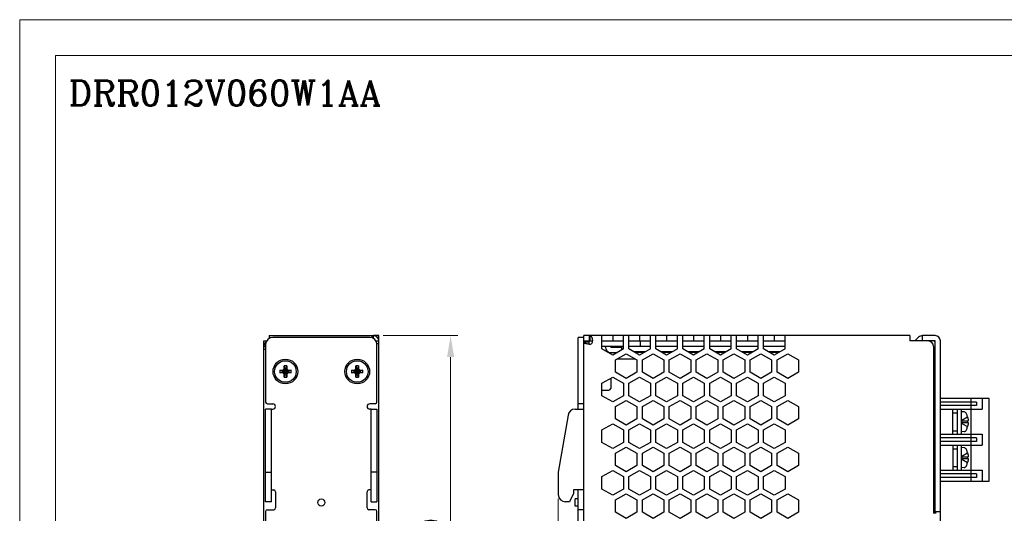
# Model space of a CAD drawing. Header units: millimetres. Extents: x 0 to 420, y 0 to 297.
# Tile 4 of 6: x 0 to 274, y 159 to 297. Entities that reach past the tile are written whole.
import ezdxf

# ---------------------------------------------------------------- set-up
doc = ezdxf.new("R2010")
doc.units = ezdxf.units.MM
doc.layers.get('0').update_dxf_attribs({"linetype": 'CONTINUOUS', "lineweight": 13})
doc.layers.get('Defpoints').update_dxf_attribs({"linetype": 'CONTINUOUS', "lineweight": 13})
doc.layers.add('Dimension', color=2, linetype='CONTINUOUS', lineweight=9)
doc.layers.add('Line', color=3, linetype='CONTINUOUS', lineweight=25)
doc.styles.add('ROMANC', font='romanc')
doc.styles.get("Standard").update_dxf_attribs({"font": 'romans.shx'})
doc.dimstyles.new('yutana', dxfattribs={"dimtxt": 3.5, "dimasz": 3, "dimexe": 1, "dimexo": 0.6, "dimgap": 1.5, "dimtad": 1, "dimdec": 1, "dimzin": 0, "dimdsep": 46, "dimtxsty": 'Standard', "dimcen": 0, "dimadec": 0, "dimazin": 0, "dimtp": 0.01, "dimtm": 0.01, "dimtfac": 1, "dimtdec": 1, "dimtmove": 0, "dimatfit": 3, "dimfxl": 1, "dimtolj": 1, "dimtzin": 0, "dimlwd": 0, "dimlwe": 0, "dimarcsym": 0})

# ---------------------------------------------------------------- blocks, each defined once
blk = doc.blocks.new('*D5')
at = {"layer": 'Defpoints', "color": 0, "ltscale": 5}
for p in [(150, 164.7), (270, 105.5), (270, 68)]:
    blk.add_point(p, dxfattribs=at)
at = {"layer": 'Dimension', "color": 0, "lineweight": 0, "ltscale": 5}
for p, q in [((150, 163.5), (150, 66)), ((270, 104.3), (270, 66)), ((156, 68), (264, 68))]:
    blk.add_line(p, q, dxfattribs=at)
at = {"layer": 'Dimension', "color": 0, "ltscale": 5}
for points in [[(156, 69), (156, 67), (150, 68)], [(264, 69), (264, 67), (270, 68)]]:
    blk.add_solid(points, dxfattribs=at)
at = {"layer": 'Dimension', "color": 0, "ltscale": 5, "insert": (210, 73.5), "char_height": 5, "attachment_point": 5}
blk.add_mtext('\\A1;120.0', dxfattribs=at)
blk = doc.blocks.new('*D6')
at = {"layer": 'Defpoints', "color": 0, "ltscale": 5}
for p in [(100, 209), (120, 209), (100, 88)]:
    blk.add_point(p, dxfattribs=at)
at = {"layer": 'Dimension', "color": 0, "lineweight": 0, "ltscale": 5}
for p, q in [((101.2, 209), (122, 209)), ((120, 94), (120, 203)), ((101.2, 88), (122, 88))]:
    blk.add_line(p, q, dxfattribs=at)
at = {"layer": 'Dimension', "color": 0, "ltscale": 5}
for points in [[(119, 203), (121, 203), (120, 209)], [(119, 94), (121, 94), (120, 88)]]:
    blk.add_solid(points, dxfattribs=at)
at = {"layer": 'Dimension', "color": 0, "ltscale": 5, "insert": (114.5, 148.5), "char_height": 5, "attachment_point": 5, "rotation": 90}
blk.add_mtext('\\A1;121.0', dxfattribs=at)

msp = doc.modelspace()

# ---------------------------------------------------------------- linework, layer by layer
at = {"ltscale": 5}
for points in [[(0, 0), (420, 0), (420, 297), (0, 297)], [(10, 10), (410, 10), (410, 287), (10, 287)]]:
    msp.add_lwpolyline(points, close=True, dxfattribs=at)
at = {"layer": 'Line', "color": 7}
for p, q in [((69.5, 209), (69.5, 208.23)), ((69.5, 209), (98.5, 209)), ((97.5, 208.5), (70.5, 208.5)), ((98.19, 208.36), (98.19, 209)), ((98.5, 208.23), (98.5, 209)), ((100, 209), (98.5, 209)), ((100, 88), (100, 209)), ((155.5, 188.5), (155.5, 208.5)), ((157.1, 208.5), (155.5, 208.5)), ((157.1, 90.1), (157.1, 209)), ((247.9, 209), (157.1, 209)), ((158.6, 209), (158.6, 207.5)), ((158.91, 207.5), (158.91, 209)), ((162.15, 205.28), (162.15, 209)), ((165.15, 209), (165.15, 207.5)), ((168.15, 205.28), (168.15, 209)), ((169.65, 205.28), (169.65, 209)), ((172.65, 209), (172.65, 207.5)), ((175.65, 205.28), (175.65, 209)), ((177.15, 205.28), (177.15, 209)), ((180.15, 209), (180.15, 207.5)), ((183.15, 205.28), (183.15, 209)), ((184.65, 205.28), (184.65, 209)), ((187.65, 209), (187.65, 207.5)), ((190.65, 205.28), (190.65, 209)), ((192.15, 205.28), (192.15, 209)), ((195.15, 209), (195.15, 207.5)), ((198.15, 205.28), (198.15, 209)), ((199.65, 205.28), (199.65, 209)), ((202.65, 209), (202.65, 207.5)), ((205.65, 205.28), (205.65, 209)), ((207.15, 205.28), (207.15, 209)), ((210.15, 209), (210.15, 207.5)), ((213.15, 205.28), (213.15, 209)), ((247.9, 209), (247.9, 207.5)), ((249.28, 207.5), (250.34, 208.56)), ((251.4, 207.5), (251.4, 209)), ((254.9, 209), (251.4, 209)), ((68, 89.5), (68, 207.5)), ((68, 207.5), (68.77, 207.5)), ((68, 206), (68.5, 206)), ((68.5, 206.5), (68.5, 190.5)), ((99.23, 207.5), (100, 207.5)), ((99.5, 190.5), (99.5, 206.5)), ((157.1, 207.5), (159.49, 207.5)), ((158.6, 207.19), (157.1, 207.19)), ((158.6, 206.61), (158.6, 207.5)), ((162.15, 207.5), (168.15, 207.5)), ((168.15, 206), (162.15, 206)), ((163.1, 205.8), (163.1, 206)), ((164.6, 205.8), (164.6, 206)), ((164.6, 205.8), (167.6, 205.8)), ((167.6, 205.8), (167.6, 204.96)), ((169.65, 207.5), (175.65, 207.5)), ((175.65, 206), (169.65, 206)), ((172.78, 207.5), (172.78, 206)), ((177.15, 207.5), (183.15, 207.5)), ((183.15, 206), (177.15, 206)), ((184.65, 207.5), (190.65, 207.5)), ((190.65, 206), (184.65, 206)), ((192.15, 207.5), (198.15, 207.5)), ((198.15, 206), (192.15, 206)), ((199.65, 207.5), (205.65, 207.5)), ((205.65, 206), (199.65, 206)), ((207.15, 207.5), (213.15, 207.5)), ((213.15, 206), (207.15, 206)), ((254.9, 207.5), (247.9, 207.5)), ((254.5, 206), (254.5, 159.5)), ((254.59, 207.5), (254.9, 207.19)), ((254.9, 159.5), (254.9, 207.5)), ((256.4, 89.5), (256.4, 207.5)), ((165.15, 203.55), (162.15, 205.28)), ((163.89, 204.5), (163.5, 204.5)), ((164.6, 204.3), (166.45, 204.3)), ((168.15, 205.28), (165.15, 203.55)), ((165.9, 202.22), (168.9, 203.95)), ((168.9, 203.95), (171.9, 202.22)), ((172.65, 203.55), (169.65, 205.28)), ((174.3, 204.5), (171, 204.5)), ((171.6, 204.3), (171.6, 204.16)), ((173.95, 204.3), (171.6, 204.3)), ((175.65, 205.28), (172.65, 203.55)), ((173.4, 202.22), (176.4, 203.95)), ((176.4, 203.95), (179.4, 202.22)), ((180.15, 203.55), (177.15, 205.28)), ((181.8, 204.5), (178.5, 204.5)), ((181.45, 204.3), (178.85, 204.3)), ((183.15, 205.28), (180.15, 203.55)), ((180.9, 202.22), (183.9, 203.95)), ((183.9, 203.95), (186.9, 202.22)), ((187.65, 203.55), (184.65, 205.28)), ((189.3, 204.5), (186, 204.5)), ((188.95, 204.3), (186.35, 204.3)), ((190.65, 205.28), (187.65, 203.55)), ((188.4, 202.22), (191.4, 203.95)), ((191.4, 203.95), (194.4, 202.22)), ((195.15, 203.55), (192.15, 205.28)), ((196.8, 204.5), (193.5, 204.5)), ((196.45, 204.3), (193.85, 204.3)), ((198.15, 205.28), (195.15, 203.55)), ((195.9, 202.22), (198.9, 203.95)), ((198.9, 203.95), (201.9, 202.22)), ((202.65, 203.55), (199.65, 205.28)), ((204.3, 204.5), (201, 204.5)), ((203.95, 204.3), (201.35, 204.3)), ((205.65, 205.28), (202.65, 203.55)), ((203.4, 202.22), (206.4, 203.95)), ((206.4, 203.95), (209.4, 202.22)), ((210.15, 203.55), (207.15, 205.28)), ((211.8, 204.5), (208.5, 204.5)), ((211.45, 204.3), (208.85, 204.3)), ((213.15, 205.28), (210.15, 203.55)), ((210.9, 202.22), (213.9, 203.95)), ((213.9, 203.95), (216.9, 202.22)), ((254.5, 204.5), (254.8, 204.5)), ((254.8, 159.5), (254.8, 204.5)), ((73.63, 200.56), (73.81, 199.93)), ((73.63, 199.82), (73.63, 200.56)), ((74.37, 200.56), (74.18, 199.93)), ((74.37, 200.56), (74.37, 199.82)), ((93.63, 199.82), (93.63, 200.56)), ((93.63, 200.56), (93.81, 199.93)), ((94.37, 200.56), (94.18, 199.93)), ((94.37, 200.56), (94.37, 199.82)), ((165.9, 198.78), (165.9, 202.22)), ((166.39, 202.5), (171.1, 202.5)), ((171.9, 202.22), (171.9, 198.78)), ((173.4, 198.78), (173.4, 202.22)), ((179.4, 202.22), (179.4, 198.78)), ((180.9, 198.78), (180.9, 202.22)), ((186.9, 202.22), (186.9, 198.78)), ((188.4, 198.78), (188.4, 202.22)), ((194.4, 202.22), (194.4, 198.78)), ((195.9, 198.78), (195.9, 202.22)), ((201.9, 202.22), (201.9, 198.78)), ((203.4, 198.78), (203.4, 202.22)), ((209.4, 202.22), (209.4, 198.78)), ((210.9, 198.78), (210.9, 202.22)), ((216.9, 202.22), (216.9, 198.78)), ((72.44, 199.37), (73.07, 199.19)), ((72.44, 199.37), (73.18, 199.37)), ((72.44, 198.63), (73.07, 198.81)), ((73.18, 198.63), (72.44, 198.63)), ((73.11, 199.19), (73.07, 199.19)), ((73.07, 199.19), (74.93, 198.81)), ((73.07, 198.81), (74.93, 199.19)), ((73.07, 198.81), (73.11, 198.81)), ((73.56, 199.44), (73.11, 199.19)), ((73.18, 199.37), (73.11, 199.19)), ((73.11, 199.19), (74.89, 198.81)), ((73.11, 198.81), (74.89, 199.19)), ((73.18, 198.63), (73.11, 198.81)), ((73.11, 198.81), (73.56, 198.56)), ((73.18, 199.37), (73.54, 199.57)), ((73.54, 198.43), (73.18, 198.63)), ((73.54, 199.57), (73.63, 199.82)), ((73.54, 199.57), (73.56, 199.44)), ((73.54, 198.43), (73.56, 198.56)), ((73.63, 198.18), (73.54, 198.43)), ((73.81, 199.89), (73.56, 199.44)), ((73.56, 199.44), (74.44, 198.56)), ((73.56, 198.56), (74.44, 199.44)), ((73.56, 198.56), (73.81, 198.11)), ((73.63, 199.82), (73.81, 199.89)), ((73.63, 197.44), (73.63, 198.18)), ((73.63, 198.18), (73.81, 198.11)), ((73.63, 197.44), (73.81, 198.07)), ((73.81, 199.93), (74.18, 198.07)), ((73.81, 199.93), (73.81, 199.89)), ((73.81, 198.07), (74.18, 199.93)), ((73.81, 199.89), (74.18, 198.11)), ((73.81, 198.11), (74.18, 199.89)), ((73.81, 198.11), (73.81, 198.07)), ((74.18, 199.89), (74.18, 199.93)), ((74.44, 199.44), (74.18, 199.89)), ((74.37, 199.82), (74.18, 199.89)), ((74.18, 198.11), (74.44, 198.56)), ((74.37, 198.18), (74.18, 198.11)), ((74.18, 198.07), (74.18, 198.11)), ((74.37, 197.44), (74.18, 198.07)), ((74.37, 199.82), (74.46, 199.57)), ((74.46, 198.43), (74.37, 198.18)), ((74.37, 198.18), (74.37, 197.44)), ((74.46, 199.57), (74.44, 199.44)), ((74.89, 199.19), (74.44, 199.44)), ((74.44, 198.56), (74.89, 198.81)), ((74.46, 198.43), (74.44, 198.56)), ((74.46, 199.57), (74.82, 199.37)), ((74.82, 198.63), (74.46, 198.43)), ((74.82, 199.37), (74.89, 199.19)), ((74.82, 199.37), (75.56, 199.37)), ((74.82, 198.63), (74.89, 198.81)), ((75.56, 198.63), (74.82, 198.63)), ((74.93, 199.19), (74.89, 199.19)), ((74.89, 198.81), (74.93, 198.81)), ((75.56, 199.37), (74.93, 199.19)), ((75.56, 198.63), (74.93, 198.81)), ((92.44, 199.37), (93.18, 199.37)), ((92.44, 199.37), (93.07, 199.19)), ((92.44, 198.63), (93.07, 198.81)), ((93.18, 198.63), (92.44, 198.63)), ((93.11, 199.19), (93.07, 199.19)), ((93.07, 199.19), (94.93, 198.81)), ((93.07, 198.81), (94.93, 199.19)), ((93.07, 198.81), (93.11, 198.81)), ((93.56, 199.44), (93.11, 199.19)), ((93.18, 199.37), (93.11, 199.19)), ((93.11, 199.19), (94.89, 198.81)), ((93.11, 198.81), (94.89, 199.19)), ((93.18, 198.63), (93.11, 198.81)), ((93.11, 198.81), (93.56, 198.56)), ((93.18, 199.37), (93.54, 199.57)), ((93.54, 198.43), (93.18, 198.63)), ((93.54, 199.57), (93.63, 199.82)), ((93.54, 199.57), (93.56, 199.44)), ((93.54, 198.43), (93.56, 198.56)), ((93.63, 198.18), (93.54, 198.43)), ((93.81, 199.89), (93.56, 199.44)), ((93.56, 198.56), (94.44, 199.44)), ((93.56, 199.44), (94.44, 198.56)), ((93.56, 198.56), (93.81, 198.11)), ((93.63, 199.82), (93.81, 199.89)), ((93.63, 197.44), (93.63, 198.18)), ((93.63, 198.18), (93.81, 198.11)), ((93.63, 197.44), (93.81, 198.07)), ((93.81, 199.93), (94.18, 198.07)), ((93.81, 199.93), (93.81, 199.89)), ((93.81, 198.07), (94.18, 199.93)), ((93.81, 199.89), (94.18, 198.11)), ((93.81, 198.11), (94.18, 199.89)), ((93.81, 198.11), (93.81, 198.07)), ((94.18, 199.89), (94.18, 199.93)), ((94.44, 199.44), (94.18, 199.89)), ((94.37, 199.82), (94.18, 199.89)), ((94.18, 198.11), (94.44, 198.56)), ((94.37, 198.18), (94.18, 198.11)), ((94.18, 198.07), (94.18, 198.11)), ((94.37, 197.44), (94.18, 198.07)), ((94.37, 199.82), (94.46, 199.57)), ((94.46, 198.43), (94.37, 198.18)), ((94.37, 198.18), (94.37, 197.44)), ((94.46, 199.57), (94.44, 199.44)), ((94.89, 199.19), (94.44, 199.44)), ((94.44, 198.56), (94.89, 198.81)), ((94.46, 198.43), (94.44, 198.56)), ((94.46, 199.57), (94.82, 199.37)), ((94.82, 198.63), (94.46, 198.43)), ((94.82, 199.37), (94.89, 199.19)), ((94.82, 199.37), (95.56, 199.37)), ((94.82, 198.63), (94.89, 198.81)), ((95.56, 198.63), (94.82, 198.63)), ((94.93, 199.19), (94.89, 199.19)), ((94.89, 198.81), (94.93, 198.81)), ((95.56, 199.37), (94.93, 199.19)), ((95.56, 198.63), (94.93, 198.81)), ((162.15, 195.73), (165.15, 197.46)), ((165.15, 197.46), (168.15, 195.73)), ((168.9, 197.05), (165.9, 198.78)), ((171.9, 198.78), (168.9, 197.05)), ((169.65, 195.73), (172.65, 197.46)), ((172.65, 197.46), (175.65, 195.73)), ((176.4, 197.05), (173.4, 198.78)), ((179.4, 198.78), (176.4, 197.05)), ((177.15, 195.73), (180.15, 197.46)), ((180.15, 197.46), (183.15, 195.73)), ((183.9, 197.05), (180.9, 198.78)), ((186.9, 198.78), (183.9, 197.05)), ((184.65, 195.73), (187.65, 197.46)), ((187.65, 197.46), (190.65, 195.73)), ((191.4, 197.05), (188.4, 198.78)), ((194.4, 198.78), (191.4, 197.05)), ((192.15, 195.73), (195.15, 197.46)), ((195.15, 197.46), (198.15, 195.73)), ((198.9, 197.05), (195.9, 198.78)), ((201.9, 198.78), (198.9, 197.05)), ((199.65, 195.73), (202.65, 197.46)), ((202.65, 197.46), (205.65, 195.73)), ((206.4, 197.05), (203.4, 198.78)), ((209.4, 198.78), (206.4, 197.05)), ((207.15, 195.73), (210.15, 197.46)), ((210.15, 197.46), (213.15, 195.73)), ((213.9, 197.05), (210.9, 198.78)), ((216.9, 198.78), (213.9, 197.05)), ((162.15, 192.27), (162.15, 195.73)), ((164.6, 197.15), (164.6, 194.3)), ((168.15, 195.73), (168.15, 192.27)), ((169.65, 192.27), (169.65, 195.73)), ((175.65, 195.73), (175.65, 192.27)), ((177.15, 192.27), (177.15, 195.73)), ((183.15, 195.73), (183.15, 192.27)), ((184.65, 192.27), (184.65, 195.73)), ((190.65, 195.73), (190.65, 192.27)), ((192.15, 192.27), (192.15, 195.73)), ((198.15, 195.73), (198.15, 192.27)), ((199.65, 192.27), (199.65, 195.73)), ((205.65, 195.73), (205.65, 192.27)), ((207.15, 192.27), (207.15, 195.73)), ((213.15, 195.73), (213.15, 192.27)), ((162.15, 193.8), (164.1, 193.8)), ((165.15, 190.54), (162.15, 192.27)), ((168.15, 192.27), (165.15, 190.54)), ((172.65, 190.54), (169.65, 192.27)), ((175.65, 192.27), (172.65, 190.54)), ((180.15, 190.54), (177.15, 192.27)), ((183.15, 192.27), (180.15, 190.54)), ((187.65, 190.54), (184.65, 192.27)), ((190.65, 192.27), (187.65, 190.54)), ((195.15, 190.54), (192.15, 192.27)), ((198.15, 192.27), (195.15, 190.54)), ((202.65, 190.54), (199.65, 192.27)), ((205.65, 192.27), (202.65, 190.54)), ((210.15, 190.54), (207.15, 192.27)), ((213.15, 192.27), (210.15, 190.54)), ((69, 190), (70.5, 190)), ((99, 190), (97.5, 190)), ((157.1, 190), (155.5, 190)), ((165.9, 189.22), (168.9, 190.95)), ((165.9, 185.78), (165.9, 189.22)), ((168.9, 190.95), (171.9, 189.22)), ((171.9, 189.22), (171.9, 185.78)), ((173.4, 189.22), (176.4, 190.95)), ((173.4, 185.78), (173.4, 189.22)), ((176.4, 190.95), (179.4, 189.22)), ((179.4, 189.22), (179.4, 185.78)), ((180.9, 189.22), (183.9, 190.95)), ((180.9, 185.78), (180.9, 189.22)), ((183.9, 190.95), (186.9, 189.22)), ((186.9, 189.22), (186.9, 185.78)), ((188.4, 189.22), (191.4, 190.95)), ((188.4, 185.78), (188.4, 189.22)), ((191.4, 190.95), (194.4, 189.22)), ((194.4, 189.22), (194.4, 185.78)), ((195.9, 189.22), (198.9, 190.95)), ((195.9, 185.78), (195.9, 189.22)), ((198.9, 190.95), (201.9, 189.22)), ((201.9, 189.22), (201.9, 185.78)), ((203.4, 189.22), (206.4, 190.95)), ((203.4, 185.78), (203.4, 189.22)), ((206.4, 190.95), (209.4, 189.22)), ((209.4, 189.22), (209.4, 185.78)), ((210.9, 189.22), (213.9, 190.95)), ((210.9, 185.78), (210.9, 189.22)), ((213.9, 190.95), (216.9, 189.22)), ((216.9, 189.22), (216.9, 185.78)), ((254.9, 191.5), (254.8, 191.5)), ((254.8, 190.5), (254.9, 190.5)), ((254.8, 189.5), (254.9, 189.5)), ((268, 191.5), (256.4, 191.5)), ((266.5, 190.5), (256.4, 190.5)), ((266.5, 189.5), (256.4, 189.5)), ((265, 168.5), (265, 191.5)), ((270, 191.5), (265, 191.5)), ((266.5, 190.5), (266.5, 189.5)), ((268, 191.5), (268, 188.5)), ((270, 168.5), (270, 191.5)), ((68.5, 162.7), (68.5, 188.5)), ((70.1, 188.5), (68.5, 188.5)), ((70.1, 162.7), (70.1, 188.5)), ((70.1, 188.5), (70.5, 188.5)), ((97.9, 188.5), (97.5, 188.5)), ((97.9, 162.7), (97.9, 188.5)), ((97.9, 188.5), (99.5, 188.5)), ((99.5, 188.5), (99.5, 162.7)), ((152.72, 186.84), (150, 171)), ((154.69, 188.5), (157.1, 188.5)), ((254.8, 188.5), (254.9, 188.5)), ((256.4, 188.5), (268, 188.5)), ((259.9, 181.5), (259.9, 188.5)), ((259.9, 187.5), (261.2, 187.5)), ((261.2, 181.5), (261.2, 188.5)), ((262.2, 188.5), (262.2, 181.5)), ((263, 187.74), (262.2, 187.79)), ((162.15, 182.73), (165.15, 184.46)), ((165.15, 184.46), (168.15, 182.73)), ((168.9, 184.05), (165.9, 185.78)), ((171.9, 185.78), (168.9, 184.05)), ((169.65, 182.73), (172.65, 184.46)), ((172.65, 184.46), (175.65, 182.73)), ((176.4, 184.05), (173.4, 185.78)), ((179.4, 185.78), (176.4, 184.05)), ((177.15, 182.73), (180.15, 184.46)), ((180.15, 184.46), (183.15, 182.73)), ((183.9, 184.05), (180.9, 185.78)), ((186.9, 185.78), (183.9, 184.05)), ((184.65, 182.73), (187.65, 184.46)), ((187.65, 184.46), (190.65, 182.73)), ((191.4, 184.05), (188.4, 185.78)), ((194.4, 185.78), (191.4, 184.05)), ((192.15, 182.73), (195.15, 184.46)), ((195.15, 184.46), (198.15, 182.73)), ((198.9, 184.05), (195.9, 185.78)), ((201.9, 185.78), (198.9, 184.05)), ((199.65, 182.73), (202.65, 184.46)), ((202.65, 184.46), (205.65, 182.73)), ((206.4, 184.05), (203.4, 185.78)), ((209.4, 185.78), (206.4, 184.05)), ((207.15, 182.73), (210.15, 184.46)), ((210.15, 184.46), (213.15, 182.73)), ((213.9, 184.05), (210.9, 185.78)), ((216.9, 185.78), (213.9, 184.05)), ((262.4, 185.45), (263.95, 186.34)), ((262.4, 184.55), (262.4, 185.45)), ((262.4, 185.24), (264.18, 185.24)), ((262.4, 184.76), (264.18, 184.76)), ((262.4, 184.55), (263.95, 183.66)), ((162.15, 179.27), (162.15, 182.73)), ((168.15, 182.73), (168.15, 179.27)), ((169.65, 179.27), (169.65, 182.73)), ((175.65, 182.73), (175.65, 179.27)), ((177.15, 179.27), (177.15, 182.73)), ((183.15, 182.73), (183.15, 179.27)), ((184.65, 179.27), (184.65, 182.73)), ((190.65, 182.73), (190.65, 179.27)), ((192.15, 179.27), (192.15, 182.73)), ((198.15, 182.73), (198.15, 179.27)), ((199.65, 179.27), (199.65, 182.73)), ((205.65, 182.73), (205.65, 179.27)), ((207.15, 179.27), (207.15, 182.73)), ((213.15, 182.73), (213.15, 179.27)), ((254.9, 181.5), (254.8, 181.5)), ((256.4, 181.5), (268, 181.5)), ((259.9, 182.5), (261.2, 182.5)), ((263, 182.26), (262.2, 182.21)), ((268, 181.5), (268, 178.5)), ((165.15, 177.54), (162.15, 179.27)), ((168.15, 179.27), (165.15, 177.54)), ((172.65, 177.54), (169.65, 179.27)), ((175.65, 179.27), (172.65, 177.54)), ((180.15, 177.54), (177.15, 179.27)), ((183.15, 179.27), (180.15, 177.54)), ((187.65, 177.54), (184.65, 179.27)), ((190.65, 179.27), (187.65, 177.54)), ((195.15, 177.54), (192.15, 179.27)), ((198.15, 179.27), (195.15, 177.54)), ((202.65, 177.54), (199.65, 179.27)), ((205.65, 179.27), (202.65, 177.54)), ((210.15, 177.54), (207.15, 179.27)), ((213.15, 179.27), (210.15, 177.54)), ((254.8, 180.5), (254.9, 180.5)), ((254.8, 179.5), (254.9, 179.5)), ((254.8, 178.5), (254.9, 178.5)), ((266.5, 180.5), (256.4, 180.5)), ((266.5, 179.5), (256.4, 179.5)), ((256.4, 178.5), (268, 178.5)), ((259.9, 178.5), (259.9, 171.5)), ((261.2, 171.5), (261.2, 178.5)), ((262.2, 178.5), (262.2, 171.5)), ((266.5, 180.5), (266.5, 179.5)), ((165.9, 176.22), (168.9, 177.95)), ((165.9, 172.78), (165.9, 176.22)), ((168.9, 177.95), (171.9, 176.22)), ((171.9, 176.22), (171.9, 172.78)), ((173.4, 176.22), (176.4, 177.95)), ((173.4, 172.78), (173.4, 176.22)), ((176.4, 177.95), (179.4, 176.22)), ((179.4, 176.22), (179.4, 172.78)), ((180.9, 176.22), (183.9, 177.95)), ((180.9, 172.78), (180.9, 176.22)), ((183.9, 177.95), (186.9, 176.22)), ((186.9, 176.22), (186.9, 172.78)), ((188.4, 176.22), (191.4, 177.95)), ((188.4, 172.78), (188.4, 176.22)), ((191.4, 177.95), (194.4, 176.22)), ((194.4, 176.22), (194.4, 172.78)), ((195.9, 176.22), (198.9, 177.95)), ((195.9, 172.78), (195.9, 176.22)), ((198.9, 177.95), (201.9, 176.22)), ((201.9, 176.22), (201.9, 172.78)), ((203.4, 176.22), (206.4, 177.95)), ((203.4, 172.78), (203.4, 176.22)), ((206.4, 177.95), (209.4, 176.22)), ((209.4, 176.22), (209.4, 172.78)), ((210.9, 176.22), (213.9, 177.95)), ((210.9, 172.78), (210.9, 176.22)), ((213.9, 177.95), (216.9, 176.22)), ((216.9, 176.22), (216.9, 172.78)), ((259.9, 177.5), (261.2, 177.5)), ((263, 177.74), (262.2, 177.79)), ((262.4, 175.45), (263.95, 176.34)), ((168.9, 171.05), (165.9, 172.78)), ((171.9, 172.78), (168.9, 171.05)), ((176.4, 171.05), (173.4, 172.78)), ((179.4, 172.78), (176.4, 171.05)), ((183.9, 171.05), (180.9, 172.78)), ((186.9, 172.78), (183.9, 171.05)), ((191.4, 171.05), (188.4, 172.78)), ((194.4, 172.78), (191.4, 171.05)), ((198.9, 171.05), (195.9, 172.78)), ((201.9, 172.78), (198.9, 171.05)), ((206.4, 171.05), (203.4, 172.78)), ((209.4, 172.78), (206.4, 171.05)), ((213.9, 171.05), (210.9, 172.78)), ((216.9, 172.78), (213.9, 171.05)), ((262.4, 174.55), (262.4, 175.45)), ((262.4, 175.24), (264.18, 175.24)), ((262.4, 174.76), (264.18, 174.76)), ((262.4, 174.55), (263.95, 173.66)), ((68.5, 171), (70.1, 171)), ((99.5, 171), (97.9, 171)), ((150, 171), (150, 164.7)), ((162.15, 169.73), (165.15, 171.46)), ((165.15, 171.46), (168.15, 169.73)), ((169.65, 169.73), (172.65, 171.46)), ((172.65, 171.46), (175.65, 169.73)), ((177.15, 169.73), (180.15, 171.46)), ((180.15, 171.46), (183.15, 169.73)), ((184.65, 169.73), (187.65, 171.46)), ((187.65, 171.46), (190.65, 169.73)), ((192.15, 169.73), (195.15, 171.46)), ((195.15, 171.46), (198.15, 169.73)), ((199.65, 169.73), (202.65, 171.46)), ((202.65, 171.46), (205.65, 169.73)), ((207.15, 169.73), (210.15, 171.46)), ((210.15, 171.46), (213.15, 169.73)), ((254.9, 171.5), (254.8, 171.5)), ((254.8, 170.5), (254.9, 170.5)), ((256.4, 171.5), (268, 171.5)), ((266.5, 170.5), (256.4, 170.5)), ((259.9, 172.5), (261.2, 172.5)), ((263, 172.26), (262.2, 172.21)), ((266.5, 170.5), (266.5, 169.5)), ((268, 171.5), (268, 168.5)), ((162.15, 166.27), (162.15, 169.73)), ((168.15, 169.73), (168.15, 166.27)), ((169.65, 166.27), (169.65, 169.73)), ((175.65, 169.73), (175.65, 166.27)), ((177.15, 166.27), (177.15, 169.73)), ((183.15, 169.73), (183.15, 166.27)), ((184.65, 166.27), (184.65, 169.73)), ((190.65, 169.73), (190.65, 166.27)), ((192.15, 166.27), (192.15, 169.73)), ((198.15, 169.73), (198.15, 166.27)), ((199.65, 166.27), (199.65, 169.73)), ((205.65, 169.73), (205.65, 166.27)), ((207.15, 166.27), (207.15, 169.73)), ((213.15, 169.73), (213.15, 166.27)), ((254.8, 169.5), (254.9, 169.5)), ((254.8, 168.5), (254.9, 168.5)), ((266.5, 169.5), (256.4, 169.5)), ((256.4, 168.5), (268, 168.5)), ((265, 168.5), (270, 168.5)), ((70.1, 166), (70.75, 166)), ((71.25, 165.5), (71.25, 161)), ((96.75, 161), (96.75, 165.5)), ((97.9, 166), (97.25, 166)), ((154.2, 165), (153.13, 162.7)), ((157.1, 166), (154.2, 166)), ((154.2, 166), (154.2, 165)), ((155.5, 90.1), (155.5, 166)), ((165.15, 164.54), (162.15, 166.27)), ((168.15, 166.27), (165.15, 164.54)), ((165.9, 163.22), (168.9, 164.95)), ((168.9, 164.95), (171.9, 163.22)), ((172.65, 164.54), (169.65, 166.27)), ((175.65, 166.27), (172.65, 164.54)), ((173.4, 163.22), (176.4, 164.95)), ((176.4, 164.95), (179.4, 163.22)), ((180.15, 164.54), (177.15, 166.27)), ((183.15, 166.27), (180.15, 164.54)), ((180.9, 163.22), (183.9, 164.95)), ((183.9, 164.95), (186.9, 163.22)), ((187.65, 164.54), (184.65, 166.27)), ((190.65, 166.27), (187.65, 164.54)), ((188.4, 163.22), (191.4, 164.95)), ((191.4, 164.95), (194.4, 163.22)), ((195.15, 164.54), (192.15, 166.27)), ((198.15, 166.27), (195.15, 164.54)), ((195.9, 163.22), (198.9, 164.95)), ((198.9, 164.95), (201.9, 163.22)), ((202.65, 164.54), (199.65, 166.27)), ((205.65, 166.27), (202.65, 164.54)), ((203.4, 163.22), (206.4, 164.95)), ((206.4, 164.95), (209.4, 163.22)), ((210.15, 164.54), (207.15, 166.27)), ((213.15, 166.27), (210.15, 164.54)), ((210.9, 163.22), (213.9, 164.95)), ((213.9, 164.95), (216.9, 163.22)), ((70.1, 162.7), (68.5, 162.7)), ((97.9, 162.7), (99.5, 162.7)), ((153.13, 162.7), (152, 162.7)), ((155.5, 163.5), (154.7, 163.5)), ((154.7, 161.5), (154.7, 163.5)), ((165.9, 159.78), (165.9, 163.22)), ((171.9, 163.22), (171.9, 159.78)), ((173.4, 159.78), (173.4, 163.22)), ((179.4, 163.22), (179.4, 159.78)), ((180.9, 159.78), (180.9, 163.22)), ((186.9, 163.22), (186.9, 159.78)), ((188.4, 159.78), (188.4, 163.22)), ((194.4, 163.22), (194.4, 159.78)), ((195.9, 159.78), (195.9, 163.22)), ((201.9, 163.22), (201.9, 159.78)), ((203.4, 159.78), (203.4, 163.22)), ((209.4, 163.22), (209.4, 159.78)), ((210.9, 159.78), (210.9, 163.22)), ((216.9, 163.22), (216.9, 159.78)), ((254.5, 164.5), (254.8, 164.5)), ((68.5, 160), (68.5, 90.1)), ((69, 160.5), (70.75, 160.5)), ((99, 160.5), (97.25, 160.5)), ((99.5, 90.1), (99.5, 160)), ((155.5, 161.5), (154.7, 161.5)), ((157.1, 160.5), (155.5, 160.5)), ((168.9, 158.05), (165.9, 159.78)), ((171.9, 159.78), (168.9, 158.05)), ((176.4, 158.05), (173.4, 159.78)), ((179.4, 159.78), (176.4, 158.05)), ((183.9, 158.05), (180.9, 159.78)), ((186.9, 159.78), (183.9, 158.05)), ((191.4, 158.05), (188.4, 159.78)), ((194.4, 159.78), (191.4, 158.05)), ((198.9, 158.05), (195.9, 159.78)), ((201.9, 159.78), (198.9, 158.05)), ((206.4, 158.05), (203.4, 159.78)), ((209.4, 159.78), (206.4, 158.05)), ((213.9, 158.05), (210.9, 159.78)), ((216.9, 159.78), (213.9, 158.05)), ((255.2, 159.5), (254.5, 159.5)), ((254.9, 160), (256.4, 160))]:
    msp.add_line(p, q, dxfattribs=at)
for centre, radius in [((74, 199), 3.45), ((74, 199), 3), ((94, 199), 3.45), ((94, 199), 3), ((84, 162.5), 1)]:
    msp.add_circle(centre, radius, dxfattribs=at)
for centre, radius, start, end in [((70.5, 206.5), 2, 90, 180), ((97.5, 206.5), 2, 0, 90), ((98.5, 207.5), 1.5, 0, 90), ((251.4, 207.5), 1.5, 90, 135), ((254.9, 207.5), 1.5, 0, 90), ((69.5, 206), 1.5, 124.6219, 180), ((158.76, 207.34), 0.75, 258.0471, 11.9529), ((164.6, 205.8), 1.5, 180, 270), ((253, 206), 1.5, 0, 90), ((74, 199), 1.6, 76.6293, 103.3707), ((94, 199), 1.6, 76.6293, 103.3707), ((171.1, 203), 0.5, 270, 295.933), ((74, 199), 1.6, 166.6293, 193.3707), ((74, 199), 0.95, 168.7706, 191.2294), ((74, 199), 1.6, 256.6293, 283.3707), ((74, 199), 0.95, 78.7706, 101.2294), ((74, 199), 0.95, 258.7706, 281.2294), ((74, 199), 0.95, 348.7706, 11.2294), ((74, 199), 1.6, 346.6293, 13.3707), ((94, 199), 1.6, 166.6293, 193.3707), ((94, 199), 0.95, 168.7706, 191.2294), ((94, 199), 1.6, 256.6293, 283.3707), ((94, 199), 0.95, 78.7706, 101.2294), ((94, 199), 0.95, 258.7706, 281.2294), ((94, 199), 0.95, 348.7706, 11.2294), ((94, 199), 1.6, 346.6293, 13.3707), ((164.1, 194.3), 0.5, 270, 0), ((69, 190.5), 0.5, 180, 270), ((70.5, 189.25), 0.75, 270, 90), ((97.5, 189.25), 0.75, 90, 270), ((99, 190.5), 0.5, 270, 0), ((154.69, 186.5), 2, 90, 170.2724), ((262.94, 186.98), 0.762, 19.5443, 87.2522), ((254.17, 183.62), 10.16, 15.5418, 20.9126), ((262.94, 183.02), 0.762, 274.0499, 339.0882), ((254.17, 186.38), 10.16, 339.0873, 344.3499), ((262.94, 176.98), 0.762, 19.5443, 87.2522), ((254.17, 173.62), 10.16, 15.5418, 20.9126), ((262.94, 173.02), 0.762, 274.0499, 339.0882), ((254.17, 176.38), 10.16, 339.0873, 344.3499), ((70.75, 165.5), 0.5, 0, 90), ((97.25, 165.5), 0.5, 90, 180), ((152, 164.7), 2, 180, 270), ((69, 160), 0.5, 90, 180), ((70.75, 161), 0.5, 270, 0), ((97.25, 161), 0.5, 180, 270), ((99, 160), 0.5, 0, 90)]:
    msp.add_arc(centre, radius, start, end, dxfattribs=at)
for points, knots in [([(158.91, 209), (158.96, 209), (159.06, 208.94), (159.18, 208.78), (159.25, 208.64), (159.29, 208.56)], [0, 0, 0, 0, 0.1350361, 0.3301917, 0.5993498, 0.5993498, 0.5993498, 0.5993498]), ([(159.29, 208.56), (159.33, 208.46), (159.4, 208.24), (159.46, 207.88), (159.48, 207.63), (159.49, 207.5)], [0, 0, 0, 0, 0.325098, 0.692618, 1.084115, 1.084115, 1.084115, 1.084115]), ([(100, 206.61), (100, 206.63), (99.9, 206.66), (99.8, 206.72), (99.68, 206.76), (99.62, 206.79)], [0, 0, 0, 0, 0.0642438, 0.2286536, 0.4199718, 0.4199718, 0.4199718, 0.4199718]), ([(157.1, 207.19), (157.1, 207.14), (157.16, 207.04), (157.32, 206.92), (157.46, 206.85), (157.54, 206.81)], [0, 0, 0, 0, 0.1350361, 0.3301917, 0.5993498, 0.5993498, 0.5993498, 0.5993498]), ([(158.6, 206.61), (158.47, 206.62), (158.22, 206.64), (157.86, 206.7), (157.64, 206.77), (157.54, 206.81)], [0, 0, 0, 0, 0.392037, 0.760159, 1.08409, 1.08409, 1.08409, 1.08409]), ([(68, 205.11), (68, 205.13), (68.1, 205.16), (68.22, 205.23), (68.36, 205.28), (68.44, 205.31)], [0, 0, 0, 0, 0.0659522, 0.2314164, 0.4856822, 0.4856822, 0.4856822, 0.4856822]), ([(263.95, 186.34), (263.95, 186.34), (263.95, 186.34), (263.95, 186.34), (263.95, 186.34), (263.95, 186.35)], [0, 0, 0, 0, 0.003318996, 0.005310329, 0.005973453, 0.005973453, 0.005973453, 0.005973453]), ([(263.95, 186.34), (263.96, 186.3), (263.99, 186.21), (264.02, 186.08), (264.05, 185.96), (264.07, 185.86), (264.09, 185.76), (264.11, 185.67), (264.12, 185.6), (264.13, 185.53), (264.15, 185.47), (264.15, 185.42), (264.16, 185.37), (264.17, 185.33), (264.17, 185.28), (264.18, 185.26), (264.18, 185.24)], [0, 0, 0, 0, 0.145877, 0.278151, 0.397726, 0.505505, 0.602349, 0.689055, 0.766338, 0.834742, 0.894917, 0.948294, 0.996497, 1.041022, 1.083476, 1.125492, 1.125492, 1.125492, 1.125492]), ([(263.95, 185.24), (263.95, 185.21), (263.95, 185.16), (263.95, 185.08), (263.95, 185.03), (263.95, 185)], [0, 0, 0, 0, 0.0804482, 0.1609076, 0.2413723, 0.2413723, 0.2413723, 0.2413723]), ([(263.95, 185), (263.95, 184.97), (263.95, 184.92), (263.95, 184.84), (263.95, 184.79), (263.95, 184.76)], [0, 0, 0, 0, 0.0804648, 0.1609241, 0.2413723, 0.2413723, 0.2413723, 0.2413723]), ([(264.18, 184.76), (264.18, 184.74), (264.17, 184.72), (264.17, 184.67), (264.16, 184.63), (264.15, 184.58), (264.15, 184.53), (264.13, 184.47), (264.12, 184.4), (264.11, 184.33), (264.09, 184.24), (264.07, 184.14), (264.05, 184.04), (264.02, 183.92), (263.99, 183.79), (263.96, 183.7), (263.95, 183.66)], [0, 0, 0, 0, 0.04209, 0.084589, 0.129133, 0.177333, 0.230688, 0.290824, 0.359188, 0.436434, 0.523113, 0.619937, 0.727705, 0.847282, 0.979574, 1.125492, 1.125492, 1.125492, 1.125492]), ([(263.95, 176.34), (263.95, 176.34), (263.95, 176.34), (263.95, 176.34), (263.95, 176.34), (263.95, 176.35)], [0, 0, 0, 0, 0.003318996, 0.005310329, 0.005973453, 0.005973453, 0.005973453, 0.005973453]), ([(263.95, 176.34), (263.96, 176.3), (263.99, 176.21), (264.02, 176.08), (264.05, 175.96), (264.07, 175.86), (264.09, 175.76), (264.11, 175.67), (264.12, 175.6), (264.13, 175.53), (264.15, 175.47), (264.15, 175.42), (264.16, 175.37), (264.17, 175.33), (264.17, 175.28), (264.18, 175.26), (264.18, 175.24)], [0, 0, 0, 0, 0.145877, 0.278151, 0.397726, 0.505505, 0.602349, 0.689055, 0.766338, 0.834742, 0.894917, 0.948294, 0.996497, 1.041022, 1.083476, 1.125492, 1.125492, 1.125492, 1.125492]), ([(263.95, 175.24), (263.95, 175.21), (263.95, 175.16), (263.95, 175.08), (263.95, 175.03), (263.95, 175)], [0, 0, 0, 0, 0.0804482, 0.1609076, 0.2413723, 0.2413723, 0.2413723, 0.2413723]), ([(263.95, 175), (263.95, 174.97), (263.95, 174.92), (263.95, 174.84), (263.95, 174.79), (263.95, 174.76)], [0, 0, 0, 0, 0.0804648, 0.1609241, 0.2413723, 0.2413723, 0.2413723, 0.2413723]), ([(264.18, 174.76), (264.18, 174.74), (264.17, 174.72), (264.17, 174.67), (264.16, 174.63), (264.15, 174.58), (264.15, 174.53), (264.13, 174.47), (264.12, 174.4), (264.11, 174.33), (264.09, 174.24), (264.07, 174.14), (264.05, 174.04), (264.02, 173.92), (263.99, 173.79), (263.96, 173.7), (263.95, 173.66)], [0, 0, 0, 0, 0.04209, 0.084589, 0.129133, 0.177333, 0.230688, 0.290824, 0.359188, 0.436434, 0.523113, 0.619937, 0.727705, 0.847282, 0.979574, 1.125492, 1.125492, 1.125492, 1.125492])]:
    msp.add_open_spline(points, degree=3, knots=knots, dxfattribs=at)
for points in [[(99.45, 206.86), (99.49, 206.85), (99.53, 206.83), (99.56, 206.81)], [(99.62, 206.79), (99.6, 206.8), (99.58, 206.81), (99.56, 206.81)], [(68.5, 205.34), (68.48, 205.33), (68.46, 205.32), (68.44, 205.31)], [(263.95, 183.66), (263.95, 183.66), (263.96, 183.65), (263.95, 183.66), (263.95, 183.66)], [(263.95, 173.66), (263.95, 173.66), (263.96, 173.65), (263.95, 173.66), (263.95, 173.66)]]:
    msp.add_open_spline(points, degree=3, dxfattribs=at)

# ---------------------------------------------------------------- texts
at = {"layer": 'Line', "color": 7, "style": 'ROMANC'}
msp.add_text('DRR012V060W1AA', height=7, dxfattribs=at).set_placement((13.6, 273.08))

# ---------------------------------------------------------------- dimensions: what is measured, and where the dimension line sits
at = {"layer": 'Dimension', "color": 7}
dim = msp.add_linear_dim(base=(120, 209), p1=(100, 88), p2=(100, 209), angle=90, dimstyle='yutana', override={"dimscale": 2, "dimtxt": 2.5, "dimasz": 3}, dxfattribs=at)
dim.commit()
dim.dimension.update_dxf_attribs({"geometry": '*D6', "text_midpoint": (114.5, 148.5)})
dim = msp.add_linear_dim(base=(270, 68), p1=(150, 164.7), p2=(270, 105.5), dimstyle='yutana', override={"dimscale": 2, "dimtxt": 2.5, "dimasz": 3}, dxfattribs=at)
dim.commit()
dim.dimension.update_dxf_attribs({"geometry": '*D5', "text_midpoint": (210, 73.5)})

doc.saveas('drawing.dxf')
